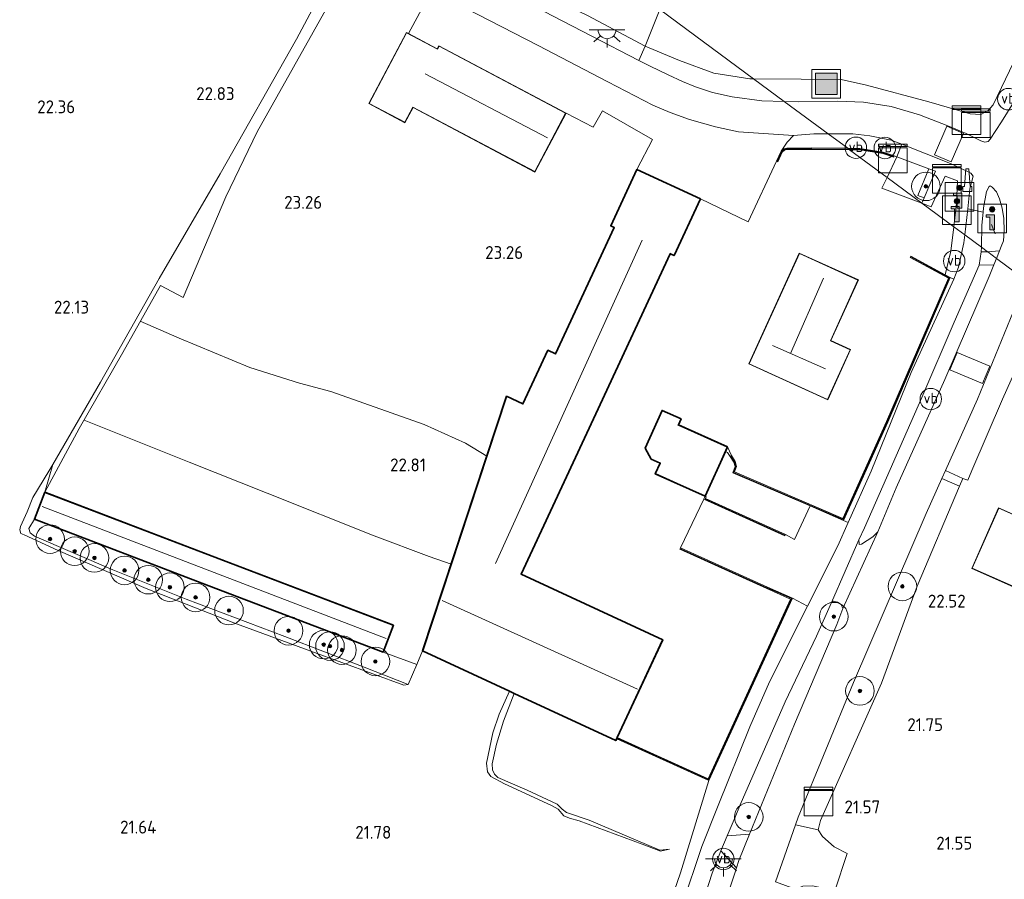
# Model space of a CAD drawing. Extents: x 196936 to 200438, y 361224 to 364196.
# Tile 211 of 256: x 199821 to 199958, y 362603 to 362723. Entities that reach past the tile are written whole.
import ezdxf
from ezdxf.enums import TextEntityAlignment as Align

# ---------------------------------------------------------------- set-up
doc = ezdxf.new("R2010")
doc.units = 0
for name, color, linetype, lineweight in [('B-ME-BV-GELEIDECONSTRUCTIE-S', 210, 'Continuous', 25), ('B-ME-GR-BOOM-S', 90, 'Continuous', 25), ('B-ME-GR-BOUWLAND_AKKERBOUW-GV', 80, 'Continuous', 13), ('B-ME-GR-GRAS-GV', 60, 'Continuous', 13), ('B-ME-GR-HAAG-G', 90, 'GR-HAAG1', 13), ('B-ME-GR-STRUIK-GV', 90, 'Continuous', 13), ('B-ME-GW-TALUD_KRUIN-G', 90, 'Continuous', 18), ('B-ME-GW-TALUD_TEEN-G', 90, 'Continuous', 18), ('B-ME-IE-MEUBILAIR_WEGMEUBILAIR-G', 7, 'Continuous', 18), ('B-ME-IE-MEUBILAIR_WEGMEUBILAIR-S', 7, 'Continuous', 25), ('B-ME-IE-TERREINAFSCHEIDING_DOORGANG-G', 210, 'Continuous', 18), ('B-ME-IE-TERREINAFSCHEIDING_KUNSTMATIG_HEKWERK-G', 20, 'IE-TERREINAFSCHEIDING-KUNSTMATIG', 18), ('B-ME-IE-TERREINAFSCHEIDING_KUNSTMATIG_MUUR-G', 90, 'IE-TERREINAFSCHEIDING-KUNSTMATIG-DICHT', 18), ('B-ME-IE-TERREINAFSCHEIDING_KUNSTMATIG_MUUR-GV', 90, 'Continuous', 18), ('B-ME-KG-KADASTRAAL_DAKRAND-G', 170, 'Continuous', 18), ('B-ME-KG-KADASTRAAL_NOK-G', 10, 'Continuous', 18), ('B-ME-OG-BEBOUWING_LOODS-GV', 7, 'Continuous', 35), ('B-ME-OG-BEBOUWING_SCHUUR-GV', 7, 'Continuous', 35), ('B-ME-OG-BEBOUWING_WONINGBOUW-GV', 7, 'Continuous', 18), ('B-ME-OG-BREUKLIJN-G', 7, 'Continuous', 18), ('B-ME-OG-HOOGTELIJN-G', 7, 'Continuous', 18), ('B-ME-OG-HOOGTEPUNT-S', 7, 'Continuous', 25), ('B-ME-OG-TERREIN_GROEN_TUIN-GV', 7, 'Continuous', 18), ('B-ME-OG-WEG_PARKEERSECTIE-GV', 7, 'Continuous', 18), ('B-ME-VH-VERHARDING_ASFALT-GV', 252, 'Continuous', 18), ('B-ME-VH-VERHARDING_BETON-GV', 252, 'Continuous', 18), ('B-ME-VH-VERHARDING_GESLOTEN-GV', 252, 'Continuous', 18), ('B-ME-VH-VERHARDING_TEGEL-GV', 252, 'Continuous', 18), ('B-ME-VW-VERKEERSTEKEN_BORD-S', 7, 'Continuous', 25), ('B-ME-VW-VERKEERSTEKEN_DRAAGCONSTRUCTIE-S', 7, 'Continuous', 25)]:
    doc.layers.add(name, color=color, linetype=linetype, lineweight=lineweight)
doc.styles.add('NLCS-ISO', font='NLCS-ISO.ttf')
doc.styles.add('NLCS-ISO-ANNOTATIVE-T18', font='NLCS-ISO.ttf', dxfattribs={"height": 1.8})
doc.linetypes.add('GR-HAAG1', pattern='A,6,[176,NLCS.SHX,S=0.125,R=0,X=0,Y=0],-2', length=8)
doc.linetypes.add('IE-TERREINAFSCHEIDING-KUNSTMATIG', pattern='A,4,[82,NLCS.SHX,S=0.75,R=90,X=0,Y=0],4,-2', length=10)
doc.linetypes.add('IE-TERREINAFSCHEIDING-KUNSTMATIG-DICHT', pattern='A,8,-1,[82,NLCS.SHX,S=0.75,R=90,X=0,Y=0],-1', length=10)

# ---------------------------------------------------------------- blocks, each defined once
blk = doc.blocks.new('SAL-HOOGTELABEL-SO')
at = {"color": 0, "linetype": 'ByBlock', "lineweight": -2, "style": 'NLCS-ISO-ANNOTATIVE-T18'}
blk.add_attdef('HOOGTE', text='', height=1.8, dxfattribs=at).set_placement((2.79, 0), align=Align.RIGHT)
blk = doc.blocks.new('SIE-WEG_GELEIDECONSTRUCTIE-SO')
at = {"color": 0, "linetype": 'ByBlock', "lineweight": 18}
blk.add_lwpolyline([(0.4, -0.87), (0.2, 1.59), (-0.2, 1.59), (-0.4, -0.87), (-0.65, -0.87), (-0.65, -1.59), (0.65, -1.59), (0.65, -0.87)], close=True, dxfattribs=at)
blk = doc.blocks.new('SGR-BOOM_01-SO')
at = {"linetype": 'ByBlock', "lineweight": 18}
h = blk.add_hatch(color=0, dxfattribs=at)
h.dxf.hatch_style = 1
edge = h.paths.add_edge_path()
edge.add_arc((0, 0), 0.25, 0, 360)
at = {"color": 0, "linetype": 'ByBlock', "lineweight": 18}
for radius in [2, 0.25]:
    blk.add_circle((0, 0), radius, dxfattribs=at)
blk = doc.blocks.new('SKL-DATA_KAST-SO')
at = {"color": 0, "linetype": 'ByBlock', "lineweight": 18}
for points in [[(-2, 2), (2, 2), (2, 1.68), (-2, 1.68)], [(-2, 1.52), (2, 1.52), (2, -2), (-2, -2)]]:
    blk.add_lwpolyline(points, close=True, dxfattribs=at)
blk = doc.blocks.new('SIE-WEG_AFVALBAK-SO')
at = {"linetype": 'ByBlock', "lineweight": 18}
h = blk.add_hatch(color=0, dxfattribs=at)
h.dxf.hatch_style = 1
h.paths.add_polyline_path([(-1.5, -1.5), (1.5, -1.5), (1.5, 1.5), (-1.5, 1.5)])
at = {"color": 0, "linetype": 'ByBlock', "lineweight": 18}
for points in [[(-2, -2), (2, -2), (2, 2), (-2, 2)], [(-1.5, -1.5), (1.5, -1.5), (1.5, 1.5), (-1.5, 1.5)]]:
    blk.add_lwpolyline(points, close=True, dxfattribs=at)
blk = doc.blocks.new('SIE-WEG_VERKEERSBORD_INFORMATIE-SO')
at = {"linetype": 'ByBlock', "lineweight": 18}
h = blk.add_hatch(color=0, dxfattribs=at)
h.dxf.hatch_style = 1
edge = h.paths.add_edge_path()
edge.add_arc((0, 1.25), 0.373, 0, 360)
h = blk.add_hatch(color=0, dxfattribs=at)
h.dxf.hatch_style = 1
h.paths.add_polyline_path([(0.32, 0.49), (-0.82, 0.49), (-0.82, 0.19), (-0.32, 0.19), (-0.32, -1.62), (0.32, -1.62)])
at = {"color": 0, "linetype": 'ByBlock', "lineweight": 18}
for points in [[(-2, -2), (2, -2), (2, 2), (-2, 2)], [(0.32, 0.49), (-0.82, 0.49), (-0.82, 0.19), (-0.32, 0.19), (-0.32, -1.62), (0.32, -1.62)]]:
    blk.add_lwpolyline(points, close=True, dxfattribs=at)
blk.add_circle((0, 1.25), 0.373, dxfattribs=at)
blk = doc.blocks.new('SKL-ET_OV_LICHTPUNT-SO')
at = {"color": 0, "linetype": 'ByBlock', "lineweight": 18}
for points in [[(-1.25, 0), (-2.5, 0)], [(1.25, 0), (2.5, 0)], [(-0.92, -0.85), (-1.83, -1.7)], [(0, -1.25), (0, -2.5)], [(0.92, -0.85), (1.83, -1.7)]]:
    blk.add_lwpolyline(points, dxfattribs=at)
blk.add_lwpolyline([(0, 0), (1.25, 0, -1), (-1.25, 0)], format="xyb", close=True, dxfattribs=at)
blk = doc.blocks.new('SIE-WEG_PAAL_VERKEERSBORD-SO')
at = {"color": 0, "linetype": 'ByBlock', "lineweight": 18}
blk.add_circle((0, 0), 1.5, dxfattribs=at)
at = {"color": 0, "linetype": 'ByBlock', "lineweight": 18, "style": 'NLCS-ISO'}
blk.add_text('vb', height=1.5, dxfattribs=at).set_placement((0, 0.13), align=Align.MIDDLE_CENTER)

msp = doc.modelspace()

# ---------------------------------------------------------------- linework, layer by layer
at = {"layer": 'B-ME-GR-BOUWLAND_AKKERBOUW-GV'}
for points in [[(199956.01, 362710.634, 22.645), (199954.989, 362710.063, 22.645), (199953.483, 362710.16, 22.683), (199947.718, 362711.849, 22.87), (199939.028, 362714.15, 22.885), (199935.492, 362714.964, 22.915), (199929.873, 362714.993, 22.953), (199923.229, 362715.065, 23.022), (199916.214, 362720.249, 23.018), (199910.107, 362724.763, 23.13), (199918.102, 362745.025, 23.082), (199928.404, 362770.875, 23.135), (199931.52, 362779.568, 23.03), (199948.663, 362772.865, 22.953), (199979.011, 362761.058, 22.998), (199969.642, 362738.431, 22.615), (199961.895, 362722.206, 22.458), (199956.731, 362711.442, 22.585)], [(199916.214, 362720.249, 23.018), (199923.229, 362715.065, 23.022), (199922.709, 362715.07, 23.028), (199917.658, 362715.868, 23.11), (199912.861, 362717.6, 23.17), (199908.085, 362719.639, 23.142), (199910.107, 362724.763, 23.13)], [(199900.235, 362611.441, 21.227), (199910.14, 362607.242, 21.332), (199911.461, 362607.372, 21.437), (199910.205, 362607.069, 21.497), (199907.642, 362608.086, 21.52), (199898.844, 362611.325, 21.49), (199897.511, 362611.692, 21.467), (199896.725, 362612.031, 21.482), (199895.916, 362612.957, 21.49), (199894.994, 362613.484, 21.49), (199888.398, 362616.48, 21.572), (199886.511, 362617.53, 21.565), (199886.031, 362618.154, 21.595), (199885.886, 362619.405, 21.595), (199886.801, 362623.632, 21.707), (199887.679, 362626.224, 21.73), (199889.097, 362629.448, 21.7), (199889.786, 362629.128, 21.488), (199888.289, 362625.253, 21.445), (199887.3, 362622.059, 21.385), (199886.691, 362619.294, 21.377), (199886.765, 362618.465, 21.355), (199887.041, 362617.84, 21.37), (199887.5, 362617.395, 21.377), (199891.577, 362615.625, 21.272), (199895.788, 362613.666, 21.235), (199896.482, 362612.954, 21.227), (199897.08, 362612.48, 21.235)]]:
    msp.add_polyline3d(points, close=True, dxfattribs=at)
msp.add_polyline3d([(199865.728, 362732.636, 22.862), (199859.367, 362720.621, 22.946), (199848.674, 362701.763, 23.046), (199840.173, 362687.158, 22.783), (199831.976, 362672.669, 22.221), (199825.286, 362661.158, 21.806), (199824.724, 362660.192, 21.771), (199822.52, 362656.54, 21.763), (199821.709, 362654.545, 21.711), (199820.794, 362652.469, 21.643), (199820.667, 362652.001, 21.643), (199820.818, 362651.475, 21.636), (199821.291, 362651.304, 21.666), (199826.025, 362649.134, 21.711), (199838.35, 362643.789, 21.741), (199850.608, 362639.025, 21.763), (199861.346, 362635.058, 21.868), (199874.374, 362630.293, 21.801), (199874.95, 362630.404, 21.861), (199876.152, 362633.163, 21.947), (199876.98, 362635.079, 21.947), (199889.097, 362629.448, 21.7), (199887.679, 362626.224, 21.73), (199886.801, 362623.632, 21.707), (199885.886, 362619.405, 21.595), (199886.031, 362618.154, 21.595), (199886.511, 362617.53, 21.565), (199888.398, 362616.48, 21.572), (199894.994, 362613.484, 21.49), (199895.916, 362612.957, 21.49), (199896.725, 362612.031, 21.482), (199897.511, 362611.692, 21.467), (199898.844, 362611.325, 21.49), (199907.642, 362608.086, 21.52), (199910.205, 362607.069, 21.497), (199911.461, 362607.372, 21.437), (199910.14, 362607.242, 21.332), (199900.235, 362611.441, 21.227), (199897.08, 362612.48, 21.235), (199896.482, 362612.954, 21.227), (199895.788, 362613.666, 21.235), (199891.577, 362615.625, 21.272), (199887.5, 362617.395, 21.377), (199887.041, 362617.84, 21.37), (199886.765, 362618.465, 21.355), (199886.691, 362619.294, 21.377), (199887.3, 362622.059, 21.385), (199888.289, 362625.253, 21.445), (199889.786, 362629.128, 21.488), (199903.976, 362622.534, 21.392), (199904.097, 362622.795, 22.128), (199916.969, 362616.956, 21.49), (199913.003, 362604.066, 21.482), (199906.971, 362586.522, 21.287)], dxfattribs=at)
at = {"layer": 'B-ME-GR-GRAS-GV'}
for points in [[(199866.744, 362730.653, 22.78), (199853.871, 362707.654, 23.118), (199849.49, 362698.543, 23.185), (199843.531, 362684.471, 23.155), (199840.356, 362686.188, 23.087), (199835.077, 362676.814, 22.87), (199828.994, 362666.171, 22.165), (199824.16, 362657.256, 21.985), (199825.286, 362661.158, 21.806), (199831.976, 362672.669, 22.221), (199840.173, 362687.158, 22.783), (199848.674, 362701.763, 23.046), (199859.367, 362720.621, 22.946), (199865.728, 362732.636, 22.862)], [(199960.145, 362712.731, 22.575), (199957.881, 362709.038, 22.655), (199956.305, 362706.623, 22.76), (199955.995, 362706.306, 22.79), (199955.564, 362706.195, 22.812), (199954.999, 362706.377, 22.835), (199952.934, 362707.425, 22.895), (199950.375, 362708.486, 22.85), (199946.402, 362710.002, 22.872), (199942.476, 362711.211, 22.955), (199938.6, 362711.801, 23.03), (199934.974, 362711.936, 23.038), (199929.522, 362711.858, 23.105), (199927.511, 362711.9, 23.111), (199923.229, 362715.065, 23.022), (199929.873, 362714.993, 22.953), (199935.492, 362714.964, 22.915), (199939.028, 362714.15, 22.885), (199947.718, 362711.849, 22.87), (199953.483, 362710.16, 22.683), (199954.989, 362710.063, 22.645), (199956.01, 362710.634, 22.645), (199956.731, 362711.442, 22.585), (199961.895, 362722.206, 22.458)], [(199906.971, 362586.522, 21.287), (199913.003, 362604.066, 21.482), (199916.969, 362616.956, 21.49), (199928.665, 362642.437, 22.142), (199930.786, 362641.324, 22.035), (199925.459, 362630.781, 21.935), (199922.7, 362624.484, 21.882), (199918.288, 362613.49, 21.755), (199915.988, 362607.722, 21.74), (199913.268, 362599.527, 21.725)]]:
    msp.add_polyline3d(points, dxfattribs=at)
for points in [[(199923.229, 362715.065, 23.022), (199927.511, 362711.9, 23.111), (199924.4, 362711.965, 23.12), (199920.256, 362712.558, 23.135), (199917.501, 362713.142, 23.142), (199915.094, 362713.935, 23.128), (199913.277, 362714.686, 23.158), (199911.295, 362715.634, 23.158), (199908.759, 362716.834, 23.105), (199907.204, 362717.629, 23.101), (199908.085, 362719.639, 23.142), (199912.861, 362717.6, 23.17), (199917.658, 362715.868, 23.11), (199922.709, 362715.07, 23.028)], [(199933.67, 362707.35, 22.936), (199936.383, 362705.346, 23.005), (199931.382, 362705.394, 23.027), (199927.86, 362705.373, 23.02), (199927.455, 362705.253, 23.02), (199927.07, 362704.936, 23.005), (199927.904, 362706.202, 23.005), (199928.814, 362707.114, 22.978), (199931.64, 362707.35, 22.955)], [(199943.942, 362705.902, 22.885), (199943.254, 362704.142, 22.947), (199942.884, 362704.293, 22.982), (199941.324, 362704.795, 22.997), (199938.078, 362705.33, 22.997), (199936.383, 362705.346, 23.005), (199933.67, 362707.35, 22.936), (199937.119, 362707.35, 22.902), (199939.48, 362707.102, 22.902), (199942.474, 362706.475, 22.888)], [(199957.605, 362691.016, 22.758), (199955.946, 362690.861, 22.607), (199955.882, 362690.914, 22.594), (199955.087, 362691.505, 22.53), (199955.153, 362694.622, 22.625), (199955.297, 362696.399, 22.692), (199955.346, 362697.003, 22.715), (199955.796, 362699.312, 22.775), (199956.139, 362699.991, 22.82), (199956.282, 362700.081, 22.82), (199956.597, 362699.928, 22.812), (199957.193, 362699.258, 22.82), (199957.61, 362698.292, 22.812), (199957.95, 362696.956, 22.828), (199958.191, 362695.538, 22.82), (199958.235, 362693.798, 22.805), (199958.138, 362692.394, 22.775), (199957.852, 362691.634, 22.768)], [(199955.882, 362690.914, 22.594), (199955.946, 362690.861, 22.607), (199955.031, 362690.864, 22.513), (199955.087, 362691.505, 22.53)], [(199938.322, 362650.003, 22.175), (199938.009, 362649.967, 22.175), (199937.974, 362650.076, 22.175), (199937.956, 362650.617, 22.175), (199938.714, 362652.29, 22.205), (199946.752, 362670.509, 22.31), (199951.244, 362681.032, 22.46), (199954.738, 362689.027, 22.542), (199956.819, 362689.053, 22.726), (199956.17, 362687.433, 22.7), (199949.948, 362673.017, 22.572), (199943.16, 362657.899, 22.34), (199940.614, 362651.717, 22.243), (199939.902, 362651.023, 22.25)], [(199939.67, 362660.23, 22.243), (199936.458, 362653.049, 22.176), (199935.816, 362653.328, 22.157), (199941.976, 362667.078, 22.18), (199950.711, 362687.302, 22.262), (199951.23, 362687.035, 22.403), (199945.257, 362673.987, 22.31)], [(199962.41, 362686.06, 22.781), (199973.158, 362682.543, 23.007), (199972.749, 362678.408, 23.007), (199972.432, 362677.488, 23.027), (199962.665, 362680.684, 22.787), (199958.002, 362670.295, 22.705), (199953.744, 362660.315, 22.637), (199953.179, 362658.936, 22.577), (199952.489, 362659.199, 22.516), (199950.03, 362660.296, 22.396), (199954.511, 362670.293, 22.49), (199959.541, 362682.556, 22.782), (199960.517, 362684.363, 22.775), (199961.172, 362685.203, 22.775), (199962.152, 362685.959, 22.782)], [(199874.95, 362630.404, 21.861), (199874.374, 362630.293, 21.801), (199861.346, 362635.058, 21.868), (199850.608, 362639.025, 21.763), (199838.35, 362643.789, 21.741), (199826.025, 362649.134, 21.711), (199821.291, 362651.304, 21.666), (199820.818, 362651.475, 21.636), (199820.667, 362652.001, 21.643), (199820.794, 362652.469, 21.643), (199821.709, 362654.545, 21.711), (199822.52, 362656.54, 21.763), (199824.724, 362660.192, 21.771), (199825.286, 362661.158, 21.806), (199824.16, 362657.256, 21.985), (199822.72, 362653.477, 21.985), (199821.938, 362652.171, 21.973), (199822.139, 362651.606, 21.958), (199822.738, 362651.131, 21.921), (199833.678, 362646.396, 21.951), (199843.911, 362642.303, 21.958), (199857.716, 362637.084, 22.011), (199868.828, 362632.821, 22.071)], [(199932.596, 362611.36, 21.977), (199932.269, 362610.077, 21.992), (199929.086, 362610.789, 21.943), (199929.455, 362611.852, 21.95), (199937.195, 362630.681, 22.1), (199947.329, 362654.269, 22.34), (199949.537, 362659.196, 22.386), (199952.006, 362658.121, 22.442), (199946.082, 362644.145, 22.39), (199941.129, 362630.575, 22.24)], [(199876.152, 362633.163, 21.947), (199874.95, 362630.404, 21.861), (199868.828, 362632.821, 22.071), (199857.716, 362637.084, 22.011), (199843.911, 362642.303, 21.958), (199833.678, 362646.396, 21.951), (199822.738, 362651.131, 21.921), (199822.139, 362651.606, 21.958), (199821.938, 362652.171, 21.973), (199822.72, 362653.477, 21.985), (199847.083, 362644.192, 21.985), (199871.445, 362634.906, 21.985)], [(199922.668, 362609.443, 21.911), (199919.553, 362609.236, 21.793), (199920.64, 362611.833, 21.802), (199921.366, 362613.547, 21.822), (199927.626, 362627.947, 21.928), (199932.022, 362637.128, 22.04), (199934.102, 362641.852, 22.078), (199934.399, 362642.022, 22.085), (199934.956, 362641.905, 22.1), (199935.45, 362641.555, 22.122), (199935.715, 362641.019, 22.13), (199934.866, 362638.77, 22.138), (199928.937, 362624.838, 22.033)], [(199914.161, 362583.821, 21.732), (199912.931, 362579.738, 21.713), (199910.354, 362580.439, 21.561), (199911.397, 362584.226, 21.598), (199915.004, 362596.508, 21.755), (199917.464, 362604.015, 21.785), (199918.668, 362607.121, 21.785), (199920.844, 362604.754, 21.845), (199920.643, 362604.134, 21.822), (199918.374, 362597.328, 21.83)]]:
    msp.add_polyline3d(points, close=True, dxfattribs=at)
at = {"layer": 'B-ME-GR-HAAG-G'}
for points in [[(199874.993, 362721.395, 22.945), (199877.141, 362725.334, 23.02), (199866.744, 362730.653, 22.78), (199853.871, 362707.654, 23.118), (199849.49, 362698.543, 23.185), (199843.531, 362684.471, 23.155)], [(199900.028, 362723.915, 23.068), (199908.085, 362719.639, 23.142), (199910.107, 362724.763, 23.13)], [(199953.744, 362660.315, 22.637), (199958.002, 362670.295, 22.705), (199962.665, 362680.684, 22.787), (199972.432, 362677.488, 23.027), (199972.749, 362678.408, 23.007), (199973.025, 362679.21, 22.99), (199986.138, 362675.473, 22.975)], [(199936.323, 362606.741, 22.022), (199934.515, 362607.687, 21.977), (199932.854, 362609.126, 21.977), (199932.269, 362610.077, 21.992), (199932.596, 362611.36, 21.977), (199941.129, 362630.575, 22.24), (199946.082, 362644.145, 22.39)]]:
    msp.add_polyline3d(points, dxfattribs=at)
at = {"layer": 'B-ME-GR-STRUIK-GV'}
msp.add_polyline3d([(199948.678, 362702.131, 22.931), (199947.061, 362698.441, 22.983), (199946.185, 362698.739, 22.983), (199947.712, 362702.489, 22.934)], close=True, dxfattribs=at)
at = {"layer": 'B-ME-GW-TALUD_KRUIN-G'}
for points in [[(199824.16, 362657.256, 21.985), (199825.286, 362661.158, 21.806)], [(199874.95, 362630.404, 21.861), (199868.828, 362632.821, 22.071), (199857.716, 362637.084, 22.011), (199843.911, 362642.303, 21.958), (199833.678, 362646.396, 21.951), (199822.738, 362651.131, 21.921), (199822.139, 362651.606, 21.958), (199821.938, 362652.171, 21.973), (199822.72, 362653.477, 21.985)], [(199911.461, 362607.372, 21.437), (199910.205, 362607.069, 21.497), (199907.642, 362608.086, 21.52), (199898.844, 362611.325, 21.49), (199897.511, 362611.692, 21.467), (199896.725, 362612.031, 21.482), (199895.916, 362612.957, 21.49), (199894.994, 362613.484, 21.49), (199888.398, 362616.48, 21.572), (199886.511, 362617.53, 21.565), (199886.031, 362618.154, 21.595), (199885.886, 362619.405, 21.595), (199886.801, 362623.632, 21.707), (199887.679, 362626.224, 21.73), (199889.097, 362629.448, 21.7)]]:
    msp.add_polyline3d(points, dxfattribs=at)
at = {"layer": 'B-ME-GW-TALUD_TEEN-G'}
for points in [[(199825.286, 362661.158, 21.806), (199824.724, 362660.192, 21.771), (199822.52, 362656.54, 21.763), (199821.709, 362654.545, 21.711), (199820.794, 362652.469, 21.643), (199820.667, 362652.001, 21.643), (199820.818, 362651.475, 21.636), (199821.291, 362651.304, 21.666), (199826.025, 362649.134, 21.711), (199838.35, 362643.789, 21.741), (199850.608, 362639.025, 21.763), (199861.346, 362635.058, 21.868), (199874.374, 362630.293, 21.801), (199874.95, 362630.404, 21.861)], [(199911.461, 362607.372, 21.437), (199910.14, 362607.242, 21.332), (199900.235, 362611.441, 21.227), (199897.08, 362612.48, 21.235), (199896.482, 362612.954, 21.227), (199895.788, 362613.666, 21.235), (199891.577, 362615.625, 21.272), (199887.5, 362617.395, 21.377), (199887.041, 362617.84, 21.37), (199886.765, 362618.465, 21.355), (199886.691, 362619.294, 21.377), (199887.3, 362622.059, 21.385), (199888.289, 362625.253, 21.445), (199889.786, 362629.128, 21.488)]]:
    msp.add_polyline3d(points, dxfattribs=at)
at = {"layer": 'B-ME-IE-MEUBILAIR_WEGMEUBILAIR-G'}
msp.add_polyline3d([(199956.492, 362694.711, 23.53), (199957.01, 362693.367, 23.515)], dxfattribs=at)
at = {"layer": 'B-ME-IE-TERREINAFSCHEIDING_DOORGANG-G'}
msp.add_polyline3d([(199934.592, 362601.537, 22.022), (199936.323, 362606.741, 22.022)], dxfattribs=at)
at = {"layer": 'B-ME-IE-TERREINAFSCHEIDING_KUNSTMATIG_HEKWERK-G'}
for points in [[(199951.724, 362700.796, 22.775), (199950.017, 362701.459, 22.775)], [(199946.082, 362644.145, 22.39), (199952.006, 362658.121, 22.442)], [(199916.462, 362656.298, 24.707), (199927.599, 362651.271, 23.915)], [(199925.141, 362643.897, 25.525), (199928.531, 362642.387, 25.525), (199916.92, 362617.088, 25.502), (199904.179, 362622.868, 25.51)]]:
    msp.add_polyline3d(points, dxfattribs=at)
at = {"layer": 'B-ME-IE-TERREINAFSCHEIDING_KUNSTMATIG_MUUR-G'}
for points in [[(199942.829, 362704.206, 23.328), (199941.301, 362704.698, 23.342), (199938.069, 362705.23, 23.342), (199931.382, 362705.294, 23.372), (199927.875, 362705.274, 23.365), (199927.503, 362705.163, 23.365), (199927.151, 362704.873, 23.35), (199926.532, 362703.542, 23.379)], [(199945.212, 362690.15, 23.38), (199950.583, 362687.257, 23.41), (199941.884, 362667.118, 23.327), (199935.765, 362653.458, 23.305), (199920.444, 362660.042, 23.312), (199920.758, 362660.848, 23.32), (199920.567, 362661.528, 23.32), (199920.089, 362662.295, 23.406)], [(199913.037, 362649.372, 23.644), (199925.086, 362643.922, 23.889)]]:
    msp.add_polyline3d(points, dxfattribs=at)
at = {"layer": 'B-ME-IE-TERREINAFSCHEIDING_KUNSTMATIG_MUUR-GV'}
for points in [[(199936.383, 362705.346, 23.005), (199936.658, 362705.143, 23.041), (199931.382, 362705.194, 23.065), (199927.89, 362705.174, 23.057), (199927.551, 362705.073, 23.057), (199927.232, 362704.81, 23.043), (199926.607, 362703.467, 23.072), (199926.426, 362703.551, 23.035), (199927.07, 362704.936, 23.005), (199927.455, 362705.253, 23.02), (199927.86, 362705.373, 23.02), (199931.382, 362705.394, 23.027)], [(199942.884, 362704.293, 22.982), (199942.822, 362704.103, 23.02), (199941.277, 362704.6, 23.035), (199938.061, 362705.13, 23.035), (199936.658, 362705.143, 23.041), (199936.383, 362705.346, 23.005), (199938.078, 362705.33, 22.997), (199941.324, 362704.795, 22.997)], [(199941.976, 362667.078, 22.18), (199935.816, 362653.328, 22.157), (199931.13, 362655.341, 22.171), (199920.316, 362659.988, 22.165), (199920.653, 362660.853, 22.172), (199920.474, 362661.487, 22.174), (199919.981, 362662.278, 22.262), (199920.151, 362662.384, 23.305), (199920.659, 362661.569, 23.26), (199920.864, 362660.843, 23.23), (199920.572, 362660.096, 23.275), (199935.714, 362653.589, 23.14), (199941.793, 362667.158, 23.005), (199950.455, 362687.213, 23.087), (199945.102, 362690.096, 23.057), (199945.197, 362690.272, 23.027), (199950.018, 362687.675, 22.514), (199950.711, 362687.302, 22.262)], [(199927.683, 362651.342, 22.382), (199927.601, 362651.16, 22.427), (199916.278, 362656.272, 23.233), (199916.459, 362656.706, 23.308), (199916.47, 362656.701, 22.011), (199916.613, 362656.641, 21.985), (199916.503, 362656.389, 21.985)], [(199928.665, 362642.437, 22.142), (199916.969, 362616.956, 21.49), (199904.097, 362622.795, 22.128), (199904.181, 362622.976, 23.5), (199916.871, 362617.22, 23.492), (199928.398, 362642.337, 23.515), (199925.101, 362643.806, 23.515), (199912.939, 362649.306, 23.192), (199913.021, 362649.488, 23.207), (199925.182, 362643.989, 22.142)]]:
    msp.add_polyline3d(points, close=True, dxfattribs=at)
at = {"layer": 'B-ME-KG-KADASTRAAL_DAKRAND-G'}
for points in [[(199879.046, 362719.191, 27.347), (199879.276, 362719.624, 27.362), (199896.965, 362710.247, 27.347), (199892.64, 362702.087, 27.145), (199875.615, 362711.113, 26.98), (199874.493, 362708.996, 26.845), (199869.527, 362711.629, 25.067), (199874.744, 362721.47, 25.165)], [(199912.104, 362690.424, 28.637), (199911.559, 362690.678, 28.847), (199901.133, 362668.242, 28.427), (199890.707, 362645.806, 28.007), (199910.468, 362636.623, 27.97), (199903.951, 362622.6, 28.187), (199877.041, 362635.105, 28.202), (199888.741, 362670.616, 27.422), (199891.028, 362669.553, 27.43), (199894.515, 362677.056, 27.475), (199895.576, 362676.562, 27.497), (199903.813, 362694.286, 28.592), (199903.326, 362694.513, 28.427), (199906.961, 362702.335, 28.562), (199915.743, 362698.254, 28.63)], [(199933.571, 362670.24, 27.887), (199922.621, 362675.217, 27.947), (199929.627, 362690.634, 27.625), (199937.819, 362686.912, 27.557), (199933.968, 362678.438, 27.632), (199936.727, 362677.184, 27.587)], [(199916.445, 362656.767, 26.091), (199909.562, 362659.86, 26.076), (199910.239, 362661.366, 26.188), (199908.967, 362661.938, 26.361), (199908.14, 362663.432, 26.436), (199910.478, 362668.635, 26.466), (199913.041, 362667.483, 26.218), (199912.668, 362666.651, 26.203), (199919.504, 362663.58, 26.016)], [(199871.416, 362634.971, 23.485), (199847.1, 362644.238, 23.462), (199822.785, 362653.506, 23.44), (199824.189, 362657.192, 23.455), (199848.505, 362647.924, 23.432), (199872.821, 362638.656, 23.41)], [(199966.664, 362641.49, 25.877), (199962.643, 362643.271, 26.627), (199962.437, 362642.806, 26.612), (199953.79, 362646.636, 26.672), (199957.502, 362655.017, 26.567), (199966.116, 362651.202, 26.582), (199965.996, 362650.932, 26.582), (199970.051, 362649.136, 25.802)]]:
    msp.add_polyline3d(points, close=True, dxfattribs=at)
at = {"layer": 'B-ME-KG-KADASTRAAL_NOK-G'}
for points in [[(199894.443, 362706.812, 31.135), (199877.353, 362715.773, 31.135)], [(199907.667, 362692.514, 29.657), (199897.41, 362669.896, 29.676), (199887.153, 362647.278, 29.695)], [(199928.404, 362676.671, 31.731), (199933.007, 362687.189, 31.693)], [(199933.267, 362674.524, 31.795), (199925.87, 362677.79, 31.697)], [(199871.9, 362636.827, 24.272), (199847.851, 362646.047, 24.239), (199823.802, 362655.267, 24.205)], [(199879.689, 362642.112, 31.93), (199907.004, 362629.715, 31.855)]]:
    msp.add_polyline3d(points, dxfattribs=at)
at = {"layer": 'B-ME-OG-BEBOUWING_LOODS-GV'}
msp.add_polyline3d([(199915.809, 362698.278, 23.44), (199912.128, 362690.358, 23.44), (199911.583, 362690.611, 23.44), (199901.178, 362668.22, 23.44), (199890.773, 362645.83, 23.44), (199910.534, 362636.647, 23.44), (199904.181, 362622.976, 23.5), (199904.097, 362622.795, 22.128), (199903.976, 362622.534, 21.392), (199889.786, 362629.128, 21.488), (199889.097, 362629.448, 21.7), (199876.98, 362635.079, 21.947), (199888.711, 362670.685, 23.162), (199891.004, 362669.619, 23.14), (199894.49, 362677.122, 23.11), (199895.552, 362676.629, 23.05), (199903.746, 362694.262, 23.117), (199903.26, 362694.488, 23.23), (199906.937, 362702.401, 23.44)], close=True, dxfattribs=at)
at = {"layer": 'B-ME-OG-BEBOUWING_SCHUUR-GV'}
for points in [[(199919.287, 362662.975, 22.262), (199916.47, 362656.701, 22.011), (199916.459, 362656.706, 23.308), (199909.496, 362659.834, 23.308), (199910.173, 362661.341, 23.308), (199908.932, 362661.899, 23.308), (199908.084, 362663.43, 23.308), (199910.452, 362668.701, 23.308), (199913.108, 362667.508, 23.308), (199912.734, 362666.676, 23.308), (199919.57, 362663.605, 23.308)], [(199872.885, 362638.685, 21.985), (199871.445, 362634.906, 21.985), (199847.083, 362644.192, 21.985), (199822.72, 362653.477, 21.985), (199824.16, 362657.256, 21.985), (199848.523, 362647.971, 21.985)]]:
    msp.add_polyline3d(points, close=True, dxfattribs=at)
at = {"layer": 'B-ME-OG-BEBOUWING_WONINGBOUW-GV'}
for points in [[(199874.993, 362721.395, 22.945), (199879.025, 362719.258, 23.065), (199879.255, 362719.692, 23.08), (199897.033, 362710.268, 23.222), (199892.661, 362702.02, 23.335), (199875.635, 362711.045, 23.335), (199874.513, 362708.929, 23.335), (199869.46, 362711.608, 23.335), (199874.724, 362721.538, 22.937)], [(199936.793, 362677.208, 23.147), (199933.596, 362670.174, 23.147), (199922.554, 362675.192, 23.147), (199929.603, 362690.701, 23.147), (199937.885, 362686.936, 23.147), (199934.034, 362678.462, 23.147)], [(199970.117, 362649.161, 22.765), (199966.689, 362641.424, 22.765), (199962.668, 362643.205, 22.765), (199962.462, 362642.74, 22.765), (199953.724, 362646.611, 22.765), (199957.477, 362655.083, 22.765), (199966.182, 362651.227, 22.765), (199966.062, 362650.957, 22.765)]]:
    msp.add_polyline3d(points, close=True, dxfattribs=at)
at = {"layer": 'B-ME-OG-BREUKLIJN-G'}
for points in [[(199880.969, 362647.187, 22.361), (199877.879, 362648.257, 22.046), (199870.186, 362651.148, 22.031), (199855.275, 362657.123, 22.016), (199844.356, 362661.476, 22.008), (199836.452, 362664.615, 22.053), (199829.67, 362667.353, 22.243)], [(199919.981, 362662.278, 22.262), (199919.601, 362662.823, 22.262), (199919.287, 362662.975, 22.262)]]:
    msp.add_polyline3d(points, dxfattribs=at)
at = {"layer": 'B-ME-OG-HOOGTELIJN-G'}
for points in [[(199885.944, 362662.285, 22.876), (199882.989, 362664.14, 23.131), (199877.185, 362666.752, 23.168), (199864.153, 362671.359, 23.123), (199859.761, 362672.527, 23.161), (199852.831, 362674.692, 23.131), (199842.936, 362678.801, 23.093), (199837.525, 362681.161, 22.971)], [(199920.151, 362662.384, 23.305), (199919.57, 362663.605, 23.308)]]:
    msp.add_polyline3d(points, dxfattribs=at)
at = {"layer": 'B-ME-OG-TERREIN_GROEN_TUIN-GV'}
for points in [[(199893.238, 362751.044, 22.871), (199913.464, 362740.833, 23.13), (199910.107, 362724.763, 23.13), (199908.085, 362719.639, 23.142), (199900.028, 362723.915, 23.068), (199898.948, 362724.447, 23.082), (199885.872, 362731.393, 22.902), (199887.093, 362735.053, 22.936), (199905.93, 362725.28, 22.989), (199909.941, 362732.985, 22.989), (199904.603, 362735.797, 22.989), (199906.495, 362739.826, 22.989), (199892.58, 362747.014, 22.989), (199887.301, 362735.506, 22.938), (199884.683, 362736.707, 22.842), (199886.819, 362742.108, 22.871)], [(199936.658, 362705.143, 23.041), (199941.892, 362701.283, 23.021), (199941.177, 362699.78, 23.06), (199946.727, 362697.677, 22.993), (199951.202, 362694.375, 22.623), (199950.78, 362690.95, 22.52), (199950.018, 362687.675, 22.514), (199945.197, 362690.272, 23.027), (199945.102, 362690.096, 23.057), (199950.455, 362687.213, 23.087), (199941.793, 362667.158, 23.005), (199935.714, 362653.589, 23.14), (199920.572, 362660.096, 23.275), (199920.864, 362660.843, 23.23), (199920.659, 362661.569, 23.26), (199920.151, 362662.384, 23.305), (199919.981, 362662.278, 22.262), (199920.474, 362661.487, 22.174), (199920.653, 362660.853, 22.172), (199920.316, 362659.988, 22.165), (199931.13, 362655.341, 22.171), (199928.938, 362650.672, 22.345), (199927.683, 362651.342, 22.382), (199916.503, 362656.389, 21.985), (199916.613, 362656.641, 21.985), (199916.47, 362656.701, 22.011), (199919.287, 362662.975, 22.262), (199919.57, 362663.605, 23.308), (199912.734, 362666.676, 23.308), (199913.108, 362667.508, 23.308), (199910.452, 362668.701, 23.308), (199908.084, 362663.43, 23.308), (199908.932, 362661.899, 23.308), (199910.173, 362661.341, 23.308), (199909.496, 362659.834, 23.308), (199916.459, 362656.706, 23.308), (199916.278, 362656.272, 23.233), (199913.021, 362649.488, 23.207), (199912.939, 362649.306, 23.192), (199925.101, 362643.806, 23.515), (199928.398, 362642.337, 23.515), (199916.871, 362617.22, 23.492), (199904.181, 362622.976, 23.5), (199910.534, 362636.647, 23.44), (199890.773, 362645.83, 23.44), (199901.178, 362668.22, 23.44), (199911.583, 362690.611, 23.44), (199912.128, 362690.358, 23.44), (199915.809, 362698.278, 23.44), (199922.494, 362695.058, 23.335), (199926.426, 362703.551, 23.035), (199926.607, 362703.467, 23.072), (199927.232, 362704.81, 23.043), (199927.551, 362705.073, 23.057), (199927.89, 362705.174, 23.057), (199931.382, 362705.194, 23.065)], [(199941.277, 362704.6, 23.035), (199942.822, 362704.103, 23.02), (199942.884, 362704.293, 22.982), (199943.254, 362704.142, 22.947), (199941.892, 362701.283, 23.021), (199936.658, 362705.143, 23.041), (199938.061, 362705.13, 23.035)], [(199951.609, 362697.681, 22.722), (199951.202, 362694.375, 22.623), (199946.727, 362697.677, 22.993), (199948.044, 362697.178, 22.978), (199950.017, 362701.459, 22.775), (199951.724, 362700.796, 22.775)], [(199929.603, 362690.701, 23.147), (199922.554, 362675.192, 23.147), (199933.596, 362670.174, 23.147), (199936.793, 362677.208, 23.147), (199934.034, 362678.462, 23.147), (199937.885, 362686.936, 23.147)], [(199966.182, 362651.227, 22.765), (199957.477, 362655.083, 22.765), (199953.724, 362646.611, 22.765), (199962.462, 362642.74, 22.765), (199962.668, 362643.205, 22.765), (199966.689, 362641.424, 22.765), (199970.117, 362649.161, 22.765), (199966.062, 362650.957, 22.765)]]:
    msp.add_polyline3d(points, close=True, dxfattribs=at)
for points in [[(199877.141, 362725.334, 23.02), (199874.993, 362721.395, 22.945), (199874.724, 362721.538, 22.937), (199869.46, 362711.608, 23.335), (199874.513, 362708.929, 23.335), (199875.635, 362711.045, 23.335), (199892.661, 362702.02, 23.335), (199897.033, 362710.268, 23.222), (199900.8, 362708.281, 23.252), (199902.121, 362710.562, 23.185), (199909.104, 362706.569, 23.275), (199906.937, 362702.401, 23.44), (199903.26, 362694.488, 23.23), (199903.746, 362694.262, 23.117), (199895.552, 362676.629, 23.05), (199894.49, 362677.122, 23.11), (199891.004, 362669.619, 23.14), (199888.711, 362670.685, 23.162), (199876.98, 362635.079, 21.947), (199876.152, 362633.163, 21.947), (199871.445, 362634.906, 21.985), (199872.885, 362638.685, 21.985), (199848.523, 362647.971, 21.985), (199824.16, 362657.256, 21.985), (199828.994, 362666.171, 22.165), (199835.077, 362676.814, 22.87), (199840.356, 362686.188, 23.087), (199843.531, 362684.471, 23.155), (199849.49, 362698.543, 23.185), (199853.871, 362707.654, 23.118), (199866.744, 362730.653, 22.78)], [(199934.592, 362601.537, 22.022), (199936.323, 362606.741, 22.022), (199934.515, 362607.687, 21.977), (199932.854, 362609.126, 21.977), (199932.269, 362610.077, 21.992), (199932.596, 362611.36, 21.977), (199941.129, 362630.575, 22.24), (199946.082, 362644.145, 22.39), (199952.006, 362658.121, 22.442), (199952.489, 362659.199, 22.516), (199953.179, 362658.936, 22.577), (199953.744, 362660.315, 22.637), (199958.002, 362670.295, 22.705), (199962.665, 362680.684, 22.787), (199972.432, 362677.488, 23.027), (199972.749, 362678.408, 23.007), (199995.912, 362661.308, 22.929), (200000, 362658.2904, 22.9598), (200000, 362633.6333, 22.7468), (199989.789, 362610.999, 22.112), (199984.477, 362598.973, 21.88)]]:
    msp.add_polyline3d(points, dxfattribs=at)
at = {"layer": 'B-ME-OG-WEG_PARKEERSECTIE-GV'}
for points in [[(199947.061, 362698.441, 22.983), (199946.727, 362697.677, 22.993), (199941.892, 362701.283, 23.021), (199943.254, 362704.142, 22.947), (199947.712, 362702.489, 22.934), (199946.185, 362698.739, 22.983)], [(199941.892, 362701.283, 23.021), (199946.727, 362697.677, 22.993), (199941.177, 362699.78, 23.06)]]:
    msp.add_polyline3d(points, close=True, dxfattribs=at)
at = {"layer": 'B-ME-VH-VERHARDING_ASFALT-GV'}
for points in [[(199882.107, 362730.661, 22.918), (199900.518, 362721.051, 23.082), (199907.204, 362717.629, 23.101), (199908.759, 362716.834, 23.105), (199911.295, 362715.634, 23.158), (199913.277, 362714.686, 23.158), (199915.094, 362713.935, 23.128), (199917.501, 362713.142, 23.142), (199920.256, 362712.558, 23.135), (199924.4, 362711.965, 23.12), (199927.511, 362711.9, 23.111), (199933.67, 362707.35, 22.936), (199931.64, 362707.35, 22.955), (199928.814, 362707.114, 22.978), (199921.146, 362707.631, 23.045), (199917.914, 362708.367, 23.053), (199914.262, 362709.394, 23.045), (199911.57, 362710.351, 23.053), (199909.166, 362711.364, 23.075), (199902.877, 362714.644, 23.015), (199893.142, 362719.723, 22.97), (199877.78, 362727.638, 22.902)], [(199962.41, 362686.06, 22.781), (199957.182, 362689.944, 22.64), (199957.605, 362691.016, 22.758), (199957.852, 362691.634, 22.768), (199958.138, 362692.394, 22.775), (199958.235, 362693.798, 22.805), (199958.191, 362695.538, 22.82), (199957.95, 362696.956, 22.828), (199957.61, 362698.292, 22.812), (199957.193, 362699.258, 22.82), (199956.597, 362699.928, 22.812), (199956.282, 362700.081, 22.82), (199956.139, 362699.991, 22.82), (199955.796, 362699.312, 22.775), (199955.346, 362697.003, 22.715), (199955.297, 362696.399, 22.692), (199953.152, 362696.868, 22.699), (199953.474, 362699.663, 22.783), (199953.923, 362701.459, 22.842), (199953.616, 362701.893, 22.828), (199953.044, 362702.166, 22.85), (199950.766, 362703.239, 22.872), (199943.942, 362705.902, 22.885), (199942.474, 362706.475, 22.888), (199939.48, 362707.102, 22.902), (199937.119, 362707.35, 22.902), (199933.67, 362707.35, 22.936), (199927.511, 362711.9, 23.111), (199929.522, 362711.858, 23.105), (199934.974, 362711.936, 23.038), (199938.6, 362711.801, 23.03), (199942.476, 362711.211, 22.955), (199946.402, 362710.002, 22.872), (199950.375, 362708.486, 22.85), (199952.934, 362707.425, 22.895), (199954.999, 362706.377, 22.835), (199955.564, 362706.195, 22.812), (199955.995, 362706.306, 22.79), (199956.305, 362706.623, 22.76), (199957.881, 362709.038, 22.655), (199960.145, 362712.731, 22.575)], [(199918.374, 362597.328, 21.83), (199920.643, 362604.134, 21.822), (199920.844, 362604.754, 21.845), (199921.177, 362605.781, 21.882), (199922.668, 362609.443, 21.911), (199928.937, 362624.838, 22.033), (199934.866, 362638.77, 22.138), (199935.715, 362641.019, 22.13), (199940.614, 362651.717, 22.243), (199943.16, 362657.899, 22.34), (199949.948, 362673.017, 22.572), (199956.17, 362687.433, 22.7), (199956.819, 362689.053, 22.726), (199957.182, 362689.944, 22.64), (199962.41, 362686.06, 22.781)], [(199959.541, 362682.556, 22.782), (199954.511, 362670.293, 22.49), (199950.03, 362660.296, 22.396), (199949.537, 362659.196, 22.386), (199947.329, 362654.269, 22.34), (199937.195, 362630.681, 22.1), (199929.455, 362611.852, 21.95), (199929.086, 362610.789, 21.943), (199926.303, 362602.777, 21.892)]]:
    msp.add_polyline3d(points, dxfattribs=at)
at = {"layer": 'B-ME-VH-VERHARDING_BETON-GV'}
for points in [[(199885.872, 362731.393, 22.902), (199898.948, 362724.447, 23.082), (199900.028, 362723.915, 23.068), (199908.085, 362719.639, 23.142), (199907.204, 362717.629, 23.101), (199900.518, 362721.051, 23.082), (199882.107, 362730.661, 22.918), (199880.041, 362731.949, 22.913), (199882.379, 362731.314, 22.913), (199883.275, 362733.411, 22.886), (199884.683, 362736.707, 22.842), (199887.301, 362735.506, 22.938), (199887.093, 362735.053, 22.936)], [(199893.142, 362719.723, 22.97), (199902.877, 362714.644, 23.015), (199909.166, 362711.364, 23.075), (199911.57, 362710.351, 23.053), (199914.262, 362709.394, 23.045), (199917.914, 362708.367, 23.053), (199921.146, 362707.631, 23.045), (199928.814, 362707.114, 22.978), (199927.904, 362706.202, 23.005), (199927.07, 362704.936, 23.005), (199926.426, 362703.551, 23.035), (199922.494, 362695.058, 23.335), (199915.809, 362698.278, 23.44), (199906.937, 362702.401, 23.44), (199909.104, 362706.569, 23.275), (199902.121, 362710.562, 23.185), (199900.8, 362708.281, 23.252), (199897.033, 362710.268, 23.222), (199879.255, 362719.692, 23.08), (199879.025, 362719.258, 23.065), (199874.993, 362721.395, 22.945), (199877.141, 362725.334, 23.02), (199877.78, 362727.638, 22.902)], [(199955.153, 362694.622, 22.625), (199955.087, 362691.505, 22.53), (199952.734, 362693.249, 22.591), (199953.152, 362696.868, 22.699), (199955.297, 362696.399, 22.692)], [(199956.819, 362689.053, 22.726), (199954.738, 362689.027, 22.542), (199955.031, 362690.864, 22.513), (199955.946, 362690.861, 22.607), (199957.182, 362689.944, 22.64)], [(199957.605, 362691.016, 22.758), (199957.182, 362689.944, 22.64), (199955.946, 362690.861, 22.607)], [(199952.489, 362659.199, 22.516), (199952.006, 362658.121, 22.442), (199949.537, 362659.196, 22.386), (199950.03, 362660.296, 22.396)], [(199916.278, 362656.272, 23.233), (199927.601, 362651.16, 22.427), (199927.683, 362651.342, 22.382), (199928.938, 362650.672, 22.345), (199931.13, 362655.341, 22.171), (199935.816, 362653.328, 22.157), (199936.458, 362653.049, 22.176), (199934.992, 362649.771, 22.145), (199930.786, 362641.324, 22.035), (199928.665, 362642.437, 22.142), (199925.182, 362643.989, 22.142), (199913.021, 362649.488, 23.207)], [(199940.614, 362651.717, 22.243), (199935.715, 362641.019, 22.13), (199935.45, 362641.555, 22.122), (199934.956, 362641.905, 22.1), (199934.399, 362642.022, 22.085), (199934.102, 362641.852, 22.078), (199937.956, 362650.617, 22.175), (199937.974, 362650.076, 22.175), (199938.009, 362649.967, 22.175), (199938.322, 362650.003, 22.175), (199939.902, 362651.023, 22.25)], [(199936.323, 362606.741, 22.022), (199934.592, 362601.537, 22.022), (199931.524, 362602.224, 21.925), (199930.103, 362602.173, 21.91), (199929.106, 362601.786, 21.88), (199926.303, 362602.777, 21.892), (199929.086, 362610.789, 21.943), (199932.269, 362610.077, 21.992), (199932.854, 362609.126, 21.977), (199934.515, 362607.687, 21.977)], [(199921.177, 362605.781, 21.882), (199920.844, 362604.754, 21.845), (199918.668, 362607.121, 21.785), (199919.553, 362609.236, 21.793), (199922.668, 362609.443, 21.911)]]:
    msp.add_polyline3d(points, close=True, dxfattribs=at)
msp.add_polyline3d([(199913.268, 362599.527, 21.725), (199915.988, 362607.722, 21.74), (199918.288, 362613.49, 21.755), (199922.7, 362624.484, 21.882), (199925.459, 362630.781, 21.935), (199930.786, 362641.324, 22.035), (199934.992, 362649.771, 22.145), (199936.458, 362653.049, 22.176), (199939.67, 362660.23, 22.243), (199945.257, 362673.987, 22.31), (199951.23, 362687.035, 22.403), (199951.863, 362688.721, 22.482), (199952.603, 362692.113, 22.558), (199952.734, 362693.249, 22.591), (199955.087, 362691.505, 22.53), (199955.031, 362690.864, 22.513), (199954.738, 362689.027, 22.542), (199951.244, 362681.032, 22.46), (199946.752, 362670.509, 22.31), (199938.714, 362652.29, 22.205), (199937.956, 362650.617, 22.175), (199934.102, 362641.852, 22.078), (199932.022, 362637.128, 22.04), (199927.626, 362627.947, 21.928), (199921.366, 362613.547, 21.822), (199920.64, 362611.833, 21.802), (199919.553, 362609.236, 21.793), (199918.668, 362607.121, 21.785), (199917.464, 362604.015, 21.785), (199915.004, 362596.508, 21.755)], dxfattribs=at)
at = {"layer": 'B-ME-VH-VERHARDING_GESLOTEN-GV'}
for points in [[(199952.578, 362707.403, 22.875), (199950.824, 362703.431, 22.888), (199948.505, 362704.455, 22.888), (199950.259, 362708.427, 22.875)], [(199956.234, 362674.873, 22.58), (199955.22, 362672.451, 22.48), (199950.672, 362674.354, 22.467), (199951.686, 362676.776, 22.555)]]:
    msp.add_polyline3d(points, close=True, dxfattribs=at)
at = {"layer": 'B-ME-VH-VERHARDING_TEGEL-GV'}
for points in [[(199953.923, 362701.459, 22.842), (199953.474, 362699.663, 22.783), (199953.152, 362696.868, 22.699), (199952.734, 362693.249, 22.591), (199951.202, 362694.375, 22.623), (199951.609, 362697.681, 22.722), (199951.724, 362700.796, 22.775), (199950.017, 362701.459, 22.775), (199948.044, 362697.178, 22.978), (199946.727, 362697.677, 22.993), (199947.061, 362698.441, 22.983), (199948.678, 362702.131, 22.931), (199947.712, 362702.489, 22.934), (199943.254, 362704.142, 22.947), (199943.942, 362705.902, 22.885), (199950.766, 362703.239, 22.872), (199953.044, 362702.166, 22.85), (199953.616, 362701.893, 22.828)], [(199951.863, 362688.721, 22.482), (199951.23, 362687.035, 22.403), (199950.711, 362687.302, 22.262), (199950.018, 362687.675, 22.514), (199950.78, 362690.95, 22.52), (199951.202, 362694.375, 22.623), (199952.734, 362693.249, 22.591), (199952.603, 362692.113, 22.558)]]:
    msp.add_polyline3d(points, close=True, dxfattribs=at)

# ---------------------------------------------------------------- block references
at = {"layer": 'B-ME-BV-GELEIDECONSTRUCTIE-S'}
msp.add_blockref('SIE-WEG_GELEIDECONSTRUCTIE-SO', (199953.102, 362700.893, 22.815), dxfattribs=at)
at = {"layer": 'B-ME-GR-BOOM-S'}
for p in [(199947.315, 362700.026, 22.934), (199824.918, 362650.72, 21.94), (199828.354, 362649.011, 21.947), (199831.11, 362648.085, 21.985), (199835.321, 362646.33, 22), (199838.641, 362645.038, 21.962), (199841.661, 362643.984, 22.015), (199944.029, 362644.099, 22.251), (199845.244, 362642.564, 22.045), (199849.917, 362640.727, 22.015), (199934.442, 362639.869, 22.097), (199858.236, 362637.907, 22.045), (199863.149, 362635.962, 22.075), (199864.034, 362635.747, 22.067), (199865.706, 362635.193, 22.067), (199870.373, 362633.605, 22.067), (199938.088, 362629.486, 22.086), (199922.554, 362611.866, 21.902)]:
    msp.add_blockref('SGR-BOOM_01-SO', p, dxfattribs=at)
at = {"layer": 'B-ME-IE-MEUBILAIR_WEGMEUBILAIR-S'}
for name, p in [('SKL-ET_OV_LICHTPUNT-SO', (199902.749, 362721.92, 23.098)), ('SIE-WEG_AFVALBAK-SO', (199933.391, 362714.36, 23.026)), ('SKL-DATA_KAST-SO', (199952.986, 362709.265, 22.87)), ('SKL-DATA_KAST-SO', (199954.28, 362708.848, 22.855)), ('SKL-DATA_KAST-SO', (199942.672, 362703.903, 23.065)), ('SKL-DATA_KAST-SO', (199950.237, 362701.084, 22.94)), ('SKL-DATA_KAST-SO', (199932.292, 362614.023, 21.846)), ('SKL-ET_OV_LICHTPUNT-SO', (199919.018, 362606.023, 21.737))]:
    msp.add_blockref(name, p, dxfattribs=at)
at = {"layer": 'B-ME-OG-HOOGTEPUNT-S'}
for p, values in [((199847.904, 362712.091, 22.834), {'HOOGTE': '22.83'}), ((199825.633, 362710.243, 22.355), {'HOOGTE': '22.36'}), ((199860.144, 362696.889, 23.259), {'HOOGTE': '23.26'}), ((199888.236, 362689.875, 23.259), {'HOOGTE': '23.26'}), ((199827.58, 362682.24, 22.134), {'HOOGTE': '22.13'}), ((199874.651, 362660.183, 22.809), {'HOOGTE': '22.81'}), ((199950.072, 362641.143, 22.517), {'HOOGTE': '22.52'}), ((199946.92, 362623.869, 21.754), {'HOOGTE': '21.75'}), ((199938.134, 362612.371, 21.567), {'HOOGTE': '21.57'}), ((199836.982, 362609.547, 21.635), {'HOOGTE': '21.64'}), ((199869.816, 362608.822, 21.784), {'HOOGTE': '21.78'}), ((199951.009, 362607.305, 21.554), {'HOOGTE': '21.55'})]:
    msp.add_blockref('SAL-HOOGTELABEL-SO', p, dxfattribs=at).add_auto_attribs(values)
at = {"layer": 'B-ME-VW-VERKEERSTEKEN_BORD-S'}
for p in [(199951.995, 362698.575, 22.705), (199951.645, 362696.701, 22.66), (199956.579, 362695.55, 22.75)]:
    msp.add_blockref('SIE-WEG_VERKEERSBORD_INFORMATIE-SO', p, dxfattribs=at)
at = {"layer": 'B-ME-VW-VERKEERSTEKEN_DRAAGCONSTRUCTIE-S'}
for p in [(199958.838, 362712.214, 22.697), (199937.526, 362705.422, 23.028), (199941.576, 362705.396, 22.99), (199951.27, 362689.57, 22.457), (199947.997, 362670.284, 22.457), (199919.004, 362605.984, 21.845)]:
    msp.add_blockref('SIE-WEG_PAAL_VERKEERSBORD-SO', p, dxfattribs=at)

doc.saveas('drawing.dxf')
